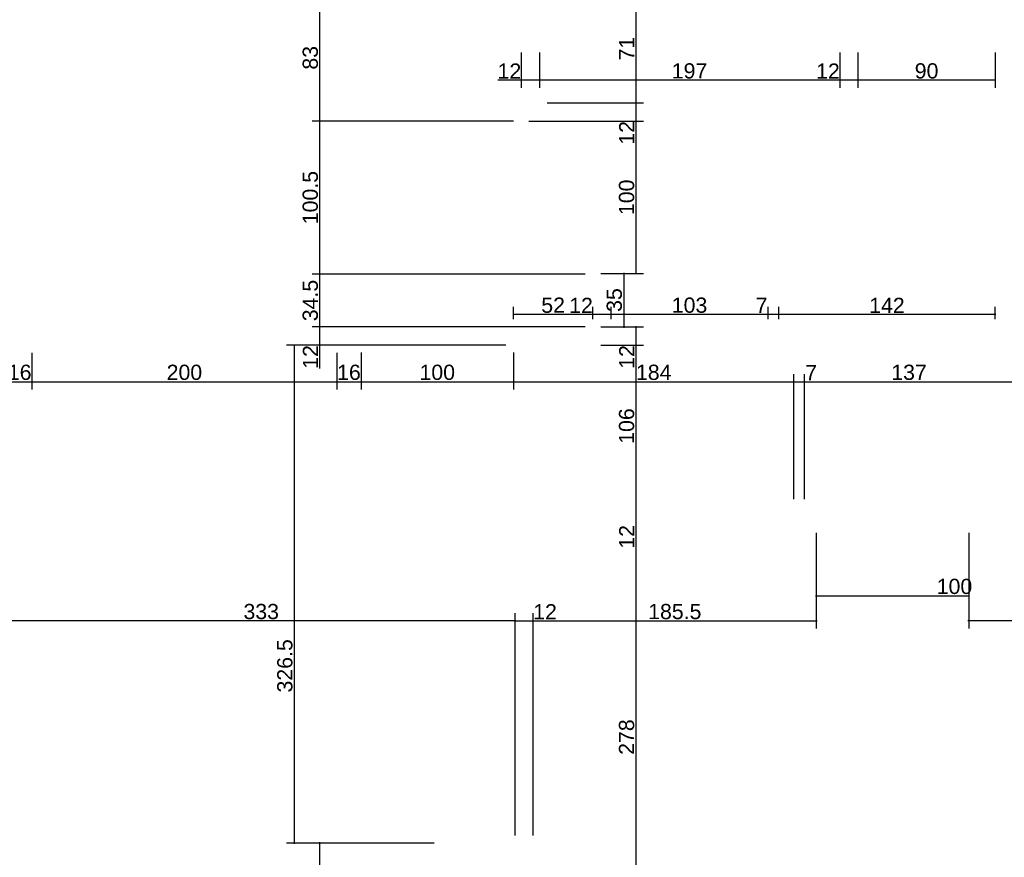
# Model space of a CAD drawing. Header units: millimetres. Extents: x 126553 to 403692, y -95821 to 38049.
# Tile 34 of 256: x 160940 to 161586, y -24488 to -23939. Entities that reach past the tile are written whole.
import ezdxf

# ---------------------------------------------------------------- set-up
doc = ezdxf.new("R2010")
doc.units = ezdxf.units.MM
doc.layers.add('11_wymiary', color=55, linetype='Continuous')
doc.layers.add('11_wymiary @ 50', color=55, linetype='Continuous')
doc.styles.add('11_RJ', font='arial.ttf')
doc.dimstyles.new('11_RJ (cc)', dxfattribs={"dimtxt": 0.2, "dimasz": 0.001, "dimexe": 0.1, "dimexo": 0.1, "dimgap": 0.02, "dimtad": 1, "dimdec": 1, "dimrnd": 0.5, "dimzin": 12, "dimdsep": 46, "dimtxsty": '11_RJ', "dimblk": 'OBLIQUE', "dimcen": 0, "dimdle": 0.01, "dimclrd": 256, "dimclre": 256, "dimclrt": 2, "dimazin": 3, "dimtfac": 1, "dimtdec": 1, "dimtofl": 0, "dimtmove": 0, "dimatfit": 3, "dimldrblk": 'DOT', "dimfxl": 1, "dimtolj": 1, "dimtzin": 13, "dimarcsym": 0})

# ---------------------------------------------------------------- blocks, each defined once
blk = doc.blocks.new('_Oblique')
at = {"color": 0, "linetype": 'ByBlock', "lineweight": -2}
blk.add_line((-0.5, -0.5), (0.5, 0.5), dxfattribs=at)
blk = doc.blocks.new('*D1225')
at = {"layer": '11_wymiary', "lineweight": -2, "transparency": 16777216}
for p, q in [((161286.37, -23993.24), (161349.71, -23993.24)), ((161344.71, -23992.74), (161344.71, -24005.24)), ((161274.37, -24005.24), (161349.71, -24005.24)), ((161344.71, -24005.24), (161344.71, -24020.57))]:
    blk.add_line(p, q, dxfattribs=at)
at = {"layer": 'Defpoints', "color": 0, "transparency": 16777216}
for p in [(161281.37, -23993.24), (161269.37, -24005.24), (161344.71, -24005.24)]:
    blk.add_point(p, dxfattribs=at)
at = {"layer": '11_wymiary', "lineweight": -2, "transparency": 16777216, "xscale": 0.05, "yscale": 0.05, "zscale": 0.05}
for p, rotation in [((161344.71, -23993.24), 90), ((161344.71, -24005.24), 270)]:
    blk.add_blockref('_Oblique', p, dxfattribs=dict(at, rotation=rotation))
at = {"layer": '11_wymiary', "color": 2, "transparency": 16777216, "insert": (161338.69, -24012.93), "char_height": 10, "attachment_point": 5, "rotation": 90, "style": '11_RJ'}
blk.add_mtext('\\A1;12', dxfattribs=at)
blk = doc.blocks.new('_Dot')
at = {"color": 0, "linetype": 'ByBlock', "lineweight": -2}
blk.add_line((-0.5, 0), (-1, 0), dxfattribs=at)
at = {"color": 0, "linetype": 'ByBlock', "const_width": 0.5}
blk.add_lwpolyline([(-0.25, 0, 1), (0.25, 0, 1)], format="xyb", close=True, dxfattribs=at)
blk = doc.blocks.new('*D1257')
at = {"layer": '11_wymiary', "lineweight": -2, "transparency": 16777216}
for p, q in [((160932.37, -24157.24), (160932.37, -24181.18)), ((160948.48, -24157.24), (160948.48, -24181.18)), ((160931.87, -24176.18), (160948.98, -24176.18))]:
    blk.add_line(p, q, dxfattribs=at)
at = {"layer": 'Defpoints', "color": 0, "transparency": 16777216}
for p in [(160932.37, -24152.24), (160948.48, -24152.24), (160948.48, -24176.18)]:
    blk.add_point(p, dxfattribs=at)
at = {"layer": '11_wymiary', "lineweight": -2, "transparency": 16777216, "xscale": 0.05, "yscale": 0.05, "zscale": 0.05, "rotation": 180}
blk.add_blockref('_Oblique', (160932.37, -24176.18), dxfattribs=at)
at = {"layer": '11_wymiary', "lineweight": -2, "transparency": 16777216, "xscale": 0.05, "yscale": 0.05, "zscale": 0.05}
blk.add_blockref('_Oblique', (160948.48, -24176.18), dxfattribs=at)
at = {"layer": '11_wymiary', "color": 2, "transparency": 16777216, "insert": (160940.42, -24170.08), "char_height": 10, "attachment_point": 5, "style": '11_RJ'}
blk.add_mtext('\\A1;16', dxfattribs=at)
blk = doc.blocks.new('*D1258')
at = {"layer": '11_wymiary', "lineweight": -2, "transparency": 16777216}
for p, q in [((160948.48, -24157.24), (160948.48, -24181.18)), ((161148.48, -24157.24), (161148.48, -24181.18)), ((160947.98, -24176.18), (161148.98, -24176.18))]:
    blk.add_line(p, q, dxfattribs=at)
at = {"layer": 'Defpoints', "color": 0, "transparency": 16777216}
for p in [(160948.48, -24152.24), (161148.48, -24152.24), (161148.48, -24176.18)]:
    blk.add_point(p, dxfattribs=at)
at = {"layer": '11_wymiary', "lineweight": -2, "transparency": 16777216, "xscale": 0.05, "yscale": 0.05, "zscale": 0.05, "rotation": 180}
blk.add_blockref('_Oblique', (160948.48, -24176.18), dxfattribs=at)
at = {"layer": '11_wymiary', "lineweight": -2, "transparency": 16777216, "xscale": 0.05, "yscale": 0.05, "zscale": 0.05}
blk.add_blockref('_Oblique', (161148.48, -24176.18), dxfattribs=at)
at = {"layer": '11_wymiary', "color": 2, "transparency": 16777216, "insert": (161048.48, -24170.08), "char_height": 10, "attachment_point": 5, "style": '11_RJ'}
blk.add_mtext('\\A1;200', dxfattribs=at)
blk = doc.blocks.new('*D1259')
at = {"layer": '11_wymiary', "lineweight": -2, "transparency": 16777216}
for p, q in [((161148.48, -24157.24), (161148.48, -24181.18)), ((161164.36, -24157.03), (161164.36, -24181.18)), ((161147.98, -24176.18), (161164.86, -24176.18))]:
    blk.add_line(p, q, dxfattribs=at)
at = {"layer": 'Defpoints', "color": 0, "transparency": 16777216}
for p in [(161148.48, -24152.24), (161164.36, -24152.03), (161164.36, -24176.18)]:
    blk.add_point(p, dxfattribs=at)
at = {"layer": '11_wymiary', "lineweight": -2, "transparency": 16777216, "xscale": 0.05, "yscale": 0.05, "zscale": 0.05, "rotation": 180}
blk.add_blockref('_Oblique', (161148.48, -24176.18), dxfattribs=at)
at = {"layer": '11_wymiary', "lineweight": -2, "transparency": 16777216, "xscale": 0.05, "yscale": 0.05, "zscale": 0.05}
blk.add_blockref('_Oblique', (161164.36, -24176.18), dxfattribs=at)
at = {"layer": '11_wymiary', "color": 2, "transparency": 16777216, "insert": (161156.42, -24170.08), "char_height": 10, "attachment_point": 5, "style": '11_RJ'}
blk.add_mtext('\\A1;16', dxfattribs=at)
blk = doc.blocks.new('*D1260')
at = {"layer": '11_wymiary', "lineweight": -2, "transparency": 16777216}
for p, q in [((161164.36, -24157.03), (161164.36, -24181.18)), ((161264.37, -24157.03), (161264.37, -24181.18)), ((161163.86, -24176.18), (161264.87, -24176.18))]:
    blk.add_line(p, q, dxfattribs=at)
at = {"layer": 'Defpoints', "color": 0, "transparency": 16777216}
for p in [(161164.36, -24152.03), (161264.37, -24152.03), (161264.37, -24176.18)]:
    blk.add_point(p, dxfattribs=at)
at = {"layer": '11_wymiary', "lineweight": -2, "transparency": 16777216, "xscale": 0.05, "yscale": 0.05, "zscale": 0.05, "rotation": 180}
blk.add_blockref('_Oblique', (161164.36, -24176.18), dxfattribs=at)
at = {"layer": '11_wymiary', "lineweight": -2, "transparency": 16777216, "xscale": 0.05, "yscale": 0.05, "zscale": 0.05}
blk.add_blockref('_Oblique', (161264.37, -24176.18), dxfattribs=at)
at = {"layer": '11_wymiary', "color": 2, "transparency": 16777216, "insert": (161214.36, -24170.08), "char_height": 10, "attachment_point": 5, "style": '11_RJ'}
blk.add_mtext('\\A1;100', dxfattribs=at)
blk = doc.blocks.new('*D1261')
at = {"layer": '11_wymiary', "lineweight": -2, "transparency": 16777216}
for p, q in [((161264.37, -24157.03), (161264.37, -24181.18)), ((161448.37, -24253.24), (161448.37, -24171.18)), ((161263.87, -24176.18), (161448.87, -24176.18))]:
    blk.add_line(p, q, dxfattribs=at)
at = {"layer": 'Defpoints', "color": 0, "transparency": 16777216}
for p in [(161264.37, -24152.03), (161448.37, -24176.18), (161448.37, -24258.24)]:
    blk.add_point(p, dxfattribs=at)
at = {"layer": '11_wymiary', "lineweight": -2, "transparency": 16777216, "xscale": 0.05, "yscale": 0.05, "zscale": 0.05, "rotation": 180}
blk.add_blockref('_Oblique', (161264.37, -24176.18), dxfattribs=at)
at = {"layer": '11_wymiary', "lineweight": -2, "transparency": 16777216, "xscale": 0.05, "yscale": 0.05, "zscale": 0.05}
blk.add_blockref('_Oblique', (161448.37, -24176.18), dxfattribs=at)
at = {"layer": '11_wymiary', "color": 2, "transparency": 16777216, "insert": (161356.37, -24170.08), "char_height": 10, "attachment_point": 5, "style": '11_RJ'}
blk.add_mtext('\\A1;184', dxfattribs=at)
blk = doc.blocks.new('*D1262')
at = {"layer": '11_wymiary', "lineweight": -2, "transparency": 16777216}
for p, q in [((161592.37, -24157.24), (161592.37, -24181.18)), ((161455.37, -24253.24), (161455.37, -24171.18)), ((161454.87, -24176.18), (161592.87, -24176.18))]:
    blk.add_line(p, q, dxfattribs=at)
at = {"layer": 'Defpoints', "color": 0, "transparency": 16777216}
for p in [(161592.37, -24152.24), (161592.37, -24176.18), (161455.37, -24258.24)]:
    blk.add_point(p, dxfattribs=at)
at = {"layer": '11_wymiary', "lineweight": -2, "transparency": 16777216, "xscale": 0.05, "yscale": 0.05, "zscale": 0.05, "rotation": 180}
blk.add_blockref('_Oblique', (161455.37, -24176.18), dxfattribs=at)
at = {"layer": '11_wymiary', "lineweight": -2, "transparency": 16777216, "xscale": 0.05, "yscale": 0.05, "zscale": 0.05}
blk.add_blockref('_Oblique', (161592.37, -24176.18), dxfattribs=at)
at = {"layer": '11_wymiary', "color": 2, "transparency": 16777216, "insert": (161523.87, -24170.07), "char_height": 10, "attachment_point": 5, "style": '11_RJ'}
blk.add_mtext('\\A1;137', dxfattribs=at)
blk = doc.blocks.new('*D1278')
at = {"layer": '11_wymiary', "lineweight": -2, "transparency": 16777216}
for p, q in [((161490.37, -23960.24), (161490.37, -23983.48)), ((161580.37, -23960.24), (161580.37, -23983.48)), ((161580.87, -23978.48), (161489.87, -23978.48))]:
    blk.add_line(p, q, dxfattribs=at)
at = {"layer": 'Defpoints', "color": 0, "transparency": 16777216}
for p in [(161490.37, -23955.24), (161580.37, -23955.24), (161490.37, -23978.48)]:
    blk.add_point(p, dxfattribs=at)
at = {"layer": '11_wymiary', "lineweight": -2, "transparency": 16777216, "xscale": 0.05, "yscale": 0.05, "zscale": 0.05, "rotation": 180}
blk.add_blockref('_Oblique', (161490.37, -23978.48), dxfattribs=at)
at = {"layer": '11_wymiary', "lineweight": -2, "transparency": 16777216, "xscale": 0.05, "yscale": 0.05, "zscale": 0.05}
blk.add_blockref('_Oblique', (161580.37, -23978.48), dxfattribs=at)
at = {"layer": '11_wymiary', "color": 2, "transparency": 16777216, "insert": (161535.37, -23972.38), "char_height": 10, "attachment_point": 5, "style": '11_RJ'}
blk.add_mtext('\\A1;90', dxfattribs=at)
blk = doc.blocks.new('*D1279')
at = {"layer": '11_wymiary', "lineweight": -2, "transparency": 16777216}
for p, q in [((161478.37, -23960.24), (161478.37, -23983.48)), ((161490.37, -23960.24), (161490.37, -23983.48)), ((161478.37, -23978.48), (161463.04, -23978.48)), ((161490.87, -23978.48), (161478.37, -23978.48))]:
    blk.add_line(p, q, dxfattribs=at)
at = {"layer": 'Defpoints', "color": 0, "transparency": 16777216}
for p in [(161478.37, -23955.24), (161490.37, -23955.24), (161478.37, -23978.48)]:
    blk.add_point(p, dxfattribs=at)
at = {"layer": '11_wymiary', "lineweight": -2, "transparency": 16777216, "xscale": 0.05, "yscale": 0.05, "zscale": 0.05, "rotation": 180}
blk.add_blockref('_Oblique', (161478.37, -23978.48), dxfattribs=at)
at = {"layer": '11_wymiary', "lineweight": -2, "transparency": 16777216, "xscale": 0.05, "yscale": 0.05, "zscale": 0.05}
blk.add_blockref('_Oblique', (161490.37, -23978.48), dxfattribs=at)
at = {"layer": '11_wymiary', "color": 2, "transparency": 16777216, "insert": (161470.68, -23972.46), "char_height": 10, "attachment_point": 5, "style": '11_RJ'}
blk.add_mtext('\\A1;12', dxfattribs=at)
blk = doc.blocks.new('*D1280')
at = {"layer": '11_wymiary', "lineweight": -2, "transparency": 16777216}
for p, q in [((161281.37, -23960.24), (161281.37, -23983.48)), ((161478.37, -23960.24), (161478.37, -23983.48)), ((161478.87, -23978.48), (161280.87, -23978.48))]:
    blk.add_line(p, q, dxfattribs=at)
at = {"layer": 'Defpoints', "color": 0, "transparency": 16777216}
for p in [(161281.37, -23955.24), (161478.37, -23955.24), (161281.37, -23978.48)]:
    blk.add_point(p, dxfattribs=at)
at = {"layer": '11_wymiary', "lineweight": -2, "transparency": 16777216, "xscale": 0.05, "yscale": 0.05, "zscale": 0.05, "rotation": 180}
blk.add_blockref('_Oblique', (161281.37, -23978.48), dxfattribs=at)
at = {"layer": '11_wymiary', "lineweight": -2, "transparency": 16777216, "xscale": 0.05, "yscale": 0.05, "zscale": 0.05}
blk.add_blockref('_Oblique', (161478.37, -23978.48), dxfattribs=at)
at = {"layer": '11_wymiary', "color": 2, "transparency": 16777216, "insert": (161379.87, -23972.38), "char_height": 10, "attachment_point": 5, "style": '11_RJ'}
blk.add_mtext('\\A1;197', dxfattribs=at)
blk = doc.blocks.new('*D1281')
at = {"layer": '11_wymiary', "lineweight": -2, "transparency": 16777216}
for p, q in [((161269.37, -23960.24), (161269.37, -23983.48)), ((161281.37, -23960.24), (161281.37, -23983.48)), ((161269.37, -23978.48), (161254.04, -23978.48)), ((161281.87, -23978.48), (161269.37, -23978.48))]:
    blk.add_line(p, q, dxfattribs=at)
at = {"layer": 'Defpoints', "color": 0, "transparency": 16777216}
for p in [(161269.37, -23955.24), (161281.37, -23955.24), (161269.37, -23978.48)]:
    blk.add_point(p, dxfattribs=at)
at = {"layer": '11_wymiary', "lineweight": -2, "transparency": 16777216, "xscale": 0.05, "yscale": 0.05, "zscale": 0.05, "rotation": 180}
blk.add_blockref('_Oblique', (161269.37, -23978.48), dxfattribs=at)
at = {"layer": '11_wymiary', "lineweight": -2, "transparency": 16777216, "xscale": 0.05, "yscale": 0.05, "zscale": 0.05}
blk.add_blockref('_Oblique', (161281.37, -23978.48), dxfattribs=at)
at = {"layer": '11_wymiary', "color": 2, "transparency": 16777216, "insert": (161261.68, -23972.46), "char_height": 10, "attachment_point": 5, "style": '11_RJ'}
blk.add_mtext('\\A1;12', dxfattribs=at)
blk = doc.blocks.new('*D1282')
at = {"layer": '11_wymiary', "lineweight": -2, "transparency": 16777216}
for p, q in [((161580.87, -24132.15), (161437.87, -24132.15)), ((161438.37, -24135.24), (161438.37, -24127.15)), ((161580.37, -24135.24), (161580.37, -24127.15))]:
    blk.add_line(p, q, dxfattribs=at)
at = {"layer": 'Defpoints', "color": 0, "transparency": 16777216}
for p in [(161438.37, -24132.15), (161438.37, -24140.24), (161580.37, -24140.24)]:
    blk.add_point(p, dxfattribs=at)
at = {"layer": '11_wymiary', "lineweight": -2, "transparency": 16777216, "xscale": 0.05, "yscale": 0.05, "zscale": 0.05, "rotation": 180}
blk.add_blockref('_Oblique', (161438.37, -24132.15), dxfattribs=at)
at = {"layer": '11_wymiary', "lineweight": -2, "transparency": 16777216, "xscale": 0.05, "yscale": 0.05, "zscale": 0.05}
blk.add_blockref('_Oblique', (161580.37, -24132.15), dxfattribs=at)
at = {"layer": '11_wymiary', "color": 2, "transparency": 16777216, "insert": (161509.37, -24126.13), "char_height": 10, "attachment_point": 5, "style": '11_RJ'}
blk.add_mtext('\\A1;142', dxfattribs=at)
blk = doc.blocks.new('*D1283')
at = {"layer": '11_wymiary', "lineweight": -2, "transparency": 16777216}
for p, q in [((161431.37, -24132.15), (161422.84, -24132.15)), ((161431.37, -24135.24), (161431.37, -24127.15)), ((161438.87, -24132.15), (161431.37, -24132.15)), ((161438.37, -24135.24), (161438.37, -24127.15))]:
    blk.add_line(p, q, dxfattribs=at)
at = {"layer": 'Defpoints', "color": 0, "transparency": 16777216}
for p in [(161431.37, -24132.15), (161431.37, -24140.24), (161438.37, -24140.24)]:
    blk.add_point(p, dxfattribs=at)
at = {"layer": '11_wymiary', "lineweight": -2, "transparency": 16777216, "xscale": 0.05, "yscale": 0.05, "zscale": 0.05, "rotation": 180}
blk.add_blockref('_Oblique', (161431.37, -24132.15), dxfattribs=at)
at = {"layer": '11_wymiary', "lineweight": -2, "transparency": 16777216, "xscale": 0.05, "yscale": 0.05, "zscale": 0.05}
blk.add_blockref('_Oblique', (161438.37, -24132.15), dxfattribs=at)
at = {"layer": '11_wymiary', "color": 2, "transparency": 16777216, "insert": (161427.08, -24126.15), "char_height": 10, "attachment_point": 5, "style": '11_RJ'}
blk.add_mtext('\\A1;7', dxfattribs=at)
blk = doc.blocks.new('*D1284')
at = {"layer": '11_wymiary', "lineweight": -2, "transparency": 16777216}
for p, q in [((161431.87, -24132.15), (161327.87, -24132.15)), ((161328.37, -24135.24), (161328.37, -24127.15)), ((161431.37, -24135.24), (161431.37, -24127.15))]:
    blk.add_line(p, q, dxfattribs=at)
at = {"layer": 'Defpoints', "color": 0, "transparency": 16777216}
for p in [(161328.37, -24132.15), (161328.37, -24140.24), (161431.37, -24140.24)]:
    blk.add_point(p, dxfattribs=at)
at = {"layer": '11_wymiary', "lineweight": -2, "transparency": 16777216, "xscale": 0.05, "yscale": 0.05, "zscale": 0.05, "rotation": 180}
blk.add_blockref('_Oblique', (161328.37, -24132.15), dxfattribs=at)
at = {"layer": '11_wymiary', "lineweight": -2, "transparency": 16777216, "xscale": 0.05, "yscale": 0.05, "zscale": 0.05}
blk.add_blockref('_Oblique', (161431.37, -24132.15), dxfattribs=at)
at = {"layer": '11_wymiary', "color": 2, "transparency": 16777216, "insert": (161379.87, -24126.04), "char_height": 10, "attachment_point": 5, "style": '11_RJ'}
blk.add_mtext('\\A1;103', dxfattribs=at)
blk = doc.blocks.new('*D1285')
at = {"layer": '11_wymiary', "lineweight": -2, "transparency": 16777216}
for p, q in [((161316.37, -24132.15), (161301.04, -24132.15)), ((161316.37, -24135.24), (161316.37, -24127.15)), ((161328.87, -24132.15), (161316.37, -24132.15)), ((161328.37, -24135.24), (161328.37, -24127.15))]:
    blk.add_line(p, q, dxfattribs=at)
at = {"layer": 'Defpoints', "color": 0, "transparency": 16777216}
for p in [(161316.37, -24132.15), (161316.37, -24140.24), (161328.37, -24140.24)]:
    blk.add_point(p, dxfattribs=at)
at = {"layer": '11_wymiary', "lineweight": -2, "transparency": 16777216, "xscale": 0.05, "yscale": 0.05, "zscale": 0.05, "rotation": 180}
blk.add_blockref('_Oblique', (161316.37, -24132.15), dxfattribs=at)
at = {"layer": '11_wymiary', "lineweight": -2, "transparency": 16777216, "xscale": 0.05, "yscale": 0.05, "zscale": 0.05}
blk.add_blockref('_Oblique', (161328.37, -24132.15), dxfattribs=at)
at = {"layer": '11_wymiary', "color": 2, "transparency": 16777216, "insert": (161308.68, -24126.13), "char_height": 10, "attachment_point": 5, "style": '11_RJ'}
blk.add_mtext('\\A1;12', dxfattribs=at)
blk = doc.blocks.new('*D1286')
at = {"layer": '11_wymiary', "lineweight": -2, "transparency": 16777216}
for p, q in [((161316.87, -24132.15), (161263.87, -24132.15)), ((161264.37, -24135.24), (161264.37, -24127.15)), ((161316.37, -24135.24), (161316.37, -24127.15))]:
    blk.add_line(p, q, dxfattribs=at)
at = {"layer": 'Defpoints', "color": 0, "transparency": 16777216}
for p in [(161264.37, -24132.15), (161264.37, -24140.24), (161316.37, -24140.24)]:
    blk.add_point(p, dxfattribs=at)
at = {"layer": '11_wymiary', "lineweight": -2, "transparency": 16777216, "xscale": 0.05, "yscale": 0.05, "zscale": 0.05, "rotation": 180}
blk.add_blockref('_Oblique', (161264.37, -24132.15), dxfattribs=at)
at = {"layer": '11_wymiary', "lineweight": -2, "transparency": 16777216, "xscale": 0.05, "yscale": 0.05, "zscale": 0.05}
blk.add_blockref('_Oblique', (161316.37, -24132.15), dxfattribs=at)
at = {"layer": '11_wymiary', "color": 2, "transparency": 16777216, "insert": (161290.37, -24126.04), "char_height": 10, "attachment_point": 5, "style": '11_RJ'}
blk.add_mtext('\\A1;52', dxfattribs=at)
blk = doc.blocks.new('*D1292')
at = {"layer": '11_wymiary', "lineweight": -2, "transparency": 16777216}
for p, q in [((161274.37, -23922.24), (161349.71, -23922.24)), ((161344.71, -23921.74), (161344.71, -23993.74)), ((161286.37, -23993.24), (161349.71, -23993.24))]:
    blk.add_line(p, q, dxfattribs=at)
at = {"layer": 'Defpoints', "color": 0, "transparency": 16777216}
for p in [(161269.37, -23922.24), (161281.37, -23993.24), (161344.71, -23993.24)]:
    blk.add_point(p, dxfattribs=at)
at = {"layer": '11_wymiary', "lineweight": -2, "transparency": 16777216, "xscale": 0.05, "yscale": 0.05, "zscale": 0.05}
for p, rotation in [((161344.71, -23922.24), 90), ((161344.71, -23993.24), 270)]:
    blk.add_blockref('_Oblique', p, dxfattribs=dict(at, rotation=rotation))
at = {"layer": '11_wymiary', "color": 2, "transparency": 16777216, "insert": (161338.69, -23957.74), "char_height": 10, "attachment_point": 5, "rotation": 90, "style": '11_RJ'}
blk.add_mtext('\\A1;71', dxfattribs=at)
blk = doc.blocks.new('*D1293')
at = {"layer": '11_wymiary', "lineweight": -2, "transparency": 16777216}
for p, q in [((161274.37, -24005.24), (161349.71, -24005.24)), ((161344.71, -24004.74), (161344.71, -24105.74)), ((161321.72, -24105.24), (161349.71, -24105.24))]:
    blk.add_line(p, q, dxfattribs=at)
at = {"layer": 'Defpoints', "color": 0, "transparency": 16777216}
for p in [(161269.37, -24005.24), (161316.72, -24105.24), (161344.71, -24105.24)]:
    blk.add_point(p, dxfattribs=at)
at = {"layer": '11_wymiary', "lineweight": -2, "transparency": 16777216, "xscale": 0.05, "yscale": 0.05, "zscale": 0.05}
for p, rotation in [((161344.71, -24005.24), 90), ((161344.71, -24105.24), 270)]:
    blk.add_blockref('_Oblique', p, dxfattribs=dict(at, rotation=rotation))
at = {"layer": '11_wymiary', "color": 2, "transparency": 16777216, "insert": (161338.6, -24055.24), "char_height": 10, "attachment_point": 5, "rotation": 90, "style": '11_RJ'}
blk.add_mtext('\\A1;100', dxfattribs=at)
blk = doc.blocks.new('*D1294')
at = {"layer": '11_wymiary', "lineweight": -2, "transparency": 16777216}
for p, q in [((161321.72, -24105.24), (161341.66, -24105.24)), ((161336.66, -24104.74), (161336.66, -24140.74)), ((161321.72, -24140.24), (161341.66, -24140.24))]:
    blk.add_line(p, q, dxfattribs=at)
at = {"layer": 'Defpoints', "color": 0, "transparency": 16777216}
for p in [(161316.72, -24105.24), (161316.72, -24140.24), (161336.66, -24140.24)]:
    blk.add_point(p, dxfattribs=at)
at = {"layer": '11_wymiary', "lineweight": -2, "transparency": 16777216, "xscale": 0.05, "yscale": 0.05, "zscale": 0.05}
for p, rotation in [((161336.66, -24105.24), 90), ((161336.66, -24140.24), 270)]:
    blk.add_blockref('_Oblique', p, dxfattribs=dict(at, rotation=rotation))
at = {"layer": '11_wymiary', "color": 2, "transparency": 16777216, "insert": (161330.55, -24122.61), "char_height": 10, "attachment_point": 5, "rotation": 90, "style": '11_RJ'}
blk.add_mtext('\\A1;35', dxfattribs=at)
blk = doc.blocks.new('*D1295')
at = {"layer": '11_wymiary', "lineweight": -2, "transparency": 16777216}
for p, q in [((161321.72, -24140.24), (161349.71, -24140.24)), ((161344.71, -24139.74), (161344.71, -24152.24)), ((161321.72, -24152.24), (161349.71, -24152.24)), ((161344.71, -24152.24), (161344.71, -24167.57))]:
    blk.add_line(p, q, dxfattribs=at)
at = {"layer": 'Defpoints', "color": 0, "transparency": 16777216}
for p in [(161316.72, -24140.24), (161316.72, -24152.24), (161344.71, -24152.24)]:
    blk.add_point(p, dxfattribs=at)
at = {"layer": '11_wymiary', "lineweight": -2, "transparency": 16777216, "xscale": 0.05, "yscale": 0.05, "zscale": 0.05}
for p, rotation in [((161344.71, -24140.24), 90), ((161344.71, -24152.24), 270)]:
    blk.add_blockref('_Oblique', p, dxfattribs=dict(at, rotation=rotation))
at = {"layer": '11_wymiary', "color": 2, "transparency": 16777216, "insert": (161338.69, -24159.93), "char_height": 10, "attachment_point": 5, "rotation": 90, "style": '11_RJ'}
blk.add_mtext('\\A1;12', dxfattribs=at)
blk = doc.blocks.new('*D1296')
at = {"layer": '11_wymiary', "lineweight": -2, "transparency": 16777216}
for p, q in [((161344.71, -24269.74), (161344.71, -24548.74)), ((161222.37, -24548.24), (161349.71, -24548.24))]:
    blk.add_line(p, q, dxfattribs=at)
at = {"layer": 'Defpoints', "color": 0, "transparency": 16777216}
for p in [(161344.71, -24270.24), (161217.37, -24548.24), (161344.71, -24548.24)]:
    blk.add_point(p, dxfattribs=at)
at = {"layer": '11_wymiary', "lineweight": -2, "transparency": 16777216, "xscale": 0.05, "yscale": 0.05, "zscale": 0.05}
for p, rotation in [((161344.71, -24270.24), 90), ((161344.71, -24548.24), 270)]:
    blk.add_blockref('_Oblique', p, dxfattribs=dict(at, rotation=rotation))
at = {"layer": '11_wymiary', "color": 2, "transparency": 16777216, "insert": (161338.6, -24409.24), "char_height": 10, "attachment_point": 5, "rotation": 90, "style": '11_RJ'}
blk.add_mtext('\\A1;278', dxfattribs=at)
blk = doc.blocks.new('*D1346')
at = {"layer": '11_wymiary', "lineweight": -2, "transparency": 16777216}
for p, q in [((161264.37, -23922.24), (161132.21, -23922.24)), ((161137.21, -23921.74), (161137.21, -24005.74)), ((161264.37, -24005.24), (161132.21, -24005.24))]:
    blk.add_line(p, q, dxfattribs=at)
at = {"layer": 'Defpoints', "color": 0, "transparency": 16777216}
for p in [(161269.37, -23922.24), (161137.21, -24005.24), (161269.37, -24005.24)]:
    blk.add_point(p, dxfattribs=at)
at = {"layer": '11_wymiary', "lineweight": -2, "transparency": 16777216, "xscale": 0.05, "yscale": 0.05, "zscale": 0.05}
for p, rotation in [((161137.21, -23922.24), 90), ((161137.21, -24005.24), 270)]:
    blk.add_blockref('_Oblique', p, dxfattribs=dict(at, rotation=rotation))
at = {"layer": '11_wymiary', "color": 2, "transparency": 16777216, "insert": (161131.1, -23963.74), "char_height": 10, "attachment_point": 5, "rotation": 90, "style": '11_RJ'}
blk.add_mtext('\\A1;83', dxfattribs=at)
blk = doc.blocks.new('*D1347')
at = {"layer": '11_wymiary', "lineweight": -2, "transparency": 16777216}
for p, q in [((161264.37, -24005.24), (161132.21, -24005.24)), ((161137.21, -24004.74), (161137.21, -24106.09)), ((161311.37, -24105.59), (161132.21, -24105.59))]:
    blk.add_line(p, q, dxfattribs=at)
at = {"layer": 'Defpoints', "color": 0, "transparency": 16777216}
for p in [(161269.37, -24005.24), (161137.21, -24105.59), (161316.37, -24105.59)]:
    blk.add_point(p, dxfattribs=at)
at = {"layer": '11_wymiary', "lineweight": -2, "transparency": 16777216, "xscale": 0.05, "yscale": 0.05, "zscale": 0.05}
for p, rotation in [((161137.21, -24005.24), 90), ((161137.21, -24105.59), 270)]:
    blk.add_blockref('_Oblique', p, dxfattribs=dict(at, rotation=rotation))
at = {"layer": '11_wymiary', "color": 2, "transparency": 16777216, "insert": (161131.1, -24055.42), "char_height": 10, "attachment_point": 5, "rotation": 90, "style": '11_RJ'}
blk.add_mtext('\\A1;100.5', dxfattribs=at)
blk = doc.blocks.new('*D1348')
at = {"layer": '11_wymiary', "lineweight": -2, "transparency": 16777216}
for p, q in [((161311.37, -24105.59), (161132.21, -24105.59)), ((161137.21, -24105.09), (161137.21, -24140.74)), ((161311.37, -24140.24), (161132.21, -24140.24))]:
    blk.add_line(p, q, dxfattribs=at)
at = {"layer": 'Defpoints', "color": 0, "transparency": 16777216}
for p in [(161316.37, -24105.59), (161137.21, -24140.24), (161316.37, -24140.24)]:
    blk.add_point(p, dxfattribs=at)
at = {"layer": '11_wymiary', "lineweight": -2, "transparency": 16777216, "xscale": 0.05, "yscale": 0.05, "zscale": 0.05}
for p, rotation in [((161137.21, -24105.59), 90), ((161137.21, -24140.24), 270)]:
    blk.add_blockref('_Oblique', p, dxfattribs=dict(at, rotation=rotation))
at = {"layer": '11_wymiary', "color": 2, "transparency": 16777216, "insert": (161131.1, -24122.92), "char_height": 10, "attachment_point": 5, "rotation": 90, "style": '11_RJ'}
blk.add_mtext('\\A1;34.5', dxfattribs=at)
blk = doc.blocks.new('*D1349')
at = {"layer": '11_wymiary', "lineweight": -2, "transparency": 16777216}
for p, q in [((161311.37, -24140.24), (161132.21, -24140.24)), ((161137.21, -24139.74), (161137.21, -24152.24)), ((161259.37, -24152.24), (161132.21, -24152.24)), ((161137.21, -24152.24), (161137.21, -24167.57))]:
    blk.add_line(p, q, dxfattribs=at)
at = {"layer": 'Defpoints', "color": 0, "transparency": 16777216}
for p in [(161316.37, -24140.24), (161137.21, -24152.24), (161264.37, -24152.24)]:
    blk.add_point(p, dxfattribs=at)
at = {"layer": '11_wymiary', "lineweight": -2, "transparency": 16777216, "xscale": 0.05, "yscale": 0.05, "zscale": 0.05}
for p, rotation in [((161137.21, -24140.24), 90), ((161137.21, -24152.24), 270)]:
    blk.add_blockref('_Oblique', p, dxfattribs=dict(at, rotation=rotation))
at = {"layer": '11_wymiary', "color": 2, "transparency": 16777216, "insert": (161131.19, -24159.93), "char_height": 10, "attachment_point": 5, "rotation": 90, "style": '11_RJ'}
blk.add_mtext('\\A1;12', dxfattribs=at)
blk = doc.blocks.new('*D1350')
at = {"layer": '11_wymiary', "lineweight": -2, "transparency": 16777216}
for p, q in [((161120.51, -24151.74), (161120.51, -24479.24)), ((161259.37, -24152.24), (161115.51, -24152.24)), ((161212.37, -24478.74), (161115.51, -24478.74))]:
    blk.add_line(p, q, dxfattribs=at)
at = {"layer": 'Defpoints', "color": 0, "transparency": 16777216}
for p in [(161264.37, -24152.24), (161120.51, -24478.74), (161217.37, -24478.74)]:
    blk.add_point(p, dxfattribs=at)
at = {"layer": '11_wymiary', "lineweight": -2, "transparency": 16777216, "xscale": 0.05, "yscale": 0.05, "zscale": 0.05}
for p, rotation in [((161120.51, -24152.24), 90), ((161120.51, -24478.74), 270)]:
    blk.add_blockref('_Oblique', p, dxfattribs=dict(at, rotation=rotation))
at = {"layer": '11_wymiary', "color": 2, "transparency": 16777216, "insert": (161114.4, -24362.54), "char_height": 10, "attachment_point": 5, "rotation": 90, "style": '11_RJ'}
blk.add_mtext('\\A1;326.5', dxfattribs=at)
blk = doc.blocks.new('*D1351')
at = {"layer": '11_wymiary', "lineweight": -2, "transparency": 16777216}
for p, q in [((161212.37, -24478.74), (161132.21, -24478.74)), ((161137.21, -24478.24), (161137.21, -24548.74)), ((161212.37, -24548.24), (161132.21, -24548.24))]:
    blk.add_line(p, q, dxfattribs=at)
at = {"layer": 'Defpoints', "color": 0, "transparency": 16777216}
for p in [(161217.37, -24478.74), (161137.21, -24548.24), (161217.37, -24548.24)]:
    blk.add_point(p, dxfattribs=at)
at = {"layer": '11_wymiary', "lineweight": -2, "transparency": 16777216, "xscale": 0.05, "yscale": 0.05, "zscale": 0.05}
for p, rotation in [((161137.21, -24478.74), 90), ((161137.21, -24548.24), 270)]:
    blk.add_blockref('_Oblique', p, dxfattribs=dict(at, rotation=rotation))
at = {"layer": '11_wymiary', "color": 2, "transparency": 16777216, "insert": (161131.1, -24513.49), "char_height": 10, "attachment_point": 5, "rotation": 90, "style": '11_RJ'}
blk.add_mtext('\\A1;69.5', dxfattribs=at)
blk = doc.blocks.new('*D1399')
at = {"layer": '11_wymiary', "lineweight": -2, "transparency": 16777216}
for p, q in [((161563.02, -24275.24), (161563.02, -24338.08)), ((161658.87, -24275.35), (161658.87, -24338.08)), ((161659.37, -24333.08), (161562.52, -24333.08))]:
    blk.add_line(p, q, dxfattribs=at)
at = {"layer": 'Defpoints', "color": 0, "transparency": 16777216}
for p in [(161563.02, -24270.24), (161658.87, -24270.35), (161563.02, -24333.08)]:
    blk.add_point(p, dxfattribs=at)
at = {"layer": '11_wymiary', "lineweight": -2, "transparency": 16777216, "xscale": 0.05, "yscale": 0.05, "zscale": 0.05, "rotation": 180}
blk.add_blockref('_Oblique', (161563.02, -24333.08), dxfattribs=at)
at = {"layer": '11_wymiary', "lineweight": -2, "transparency": 16777216, "xscale": 0.05, "yscale": 0.05, "zscale": 0.05}
blk.add_blockref('_Oblique', (161658.87, -24333.08), dxfattribs=at)
at = {"layer": '11_wymiary', "color": 2, "transparency": 16777216, "insert": (161610.95, -24326.98), "char_height": 10, "attachment_point": 5, "style": '11_RJ'}
blk.add_mtext('\\A1;96', dxfattribs=at)
blk = doc.blocks.new('*D1400')
at = {"layer": '11_wymiary', "lineweight": -2, "transparency": 16777216}
for p, q in [((160932.37, -24473.74), (160932.37, -24328.08)), ((161265.37, -24473.74), (161265.37, -24328.08)), ((161265.87, -24333.08), (160931.87, -24333.08))]:
    blk.add_line(p, q, dxfattribs=at)
at = {"layer": 'Defpoints', "color": 0, "transparency": 16777216}
for p in [(160932.37, -24333.08), (160932.37, -24478.74), (161265.37, -24478.74)]:
    blk.add_point(p, dxfattribs=at)
at = {"layer": '11_wymiary', "lineweight": -2, "transparency": 16777216, "xscale": 0.05, "yscale": 0.05, "zscale": 0.05, "rotation": 180}
blk.add_blockref('_Oblique', (160932.37, -24333.08), dxfattribs=at)
at = {"layer": '11_wymiary', "lineweight": -2, "transparency": 16777216, "xscale": 0.05, "yscale": 0.05, "zscale": 0.05}
blk.add_blockref('_Oblique', (161265.37, -24333.08), dxfattribs=at)
at = {"layer": '11_wymiary', "color": 2, "transparency": 16777216, "insert": (161098.87, -24326.97), "char_height": 10, "attachment_point": 5, "style": '11_RJ'}
blk.add_mtext('\\A1;333', dxfattribs=at)
blk = doc.blocks.new('*D1407')
at = {"layer": '11_wymiary', "lineweight": -2, "transparency": 16777216}
for p, q in [((161265.37, -24473.74), (161265.37, -24328.08)), ((161277.37, -24473.74), (161277.37, -24328.08)), ((161264.87, -24333.08), (161277.37, -24333.08)), ((161277.37, -24333.08), (161292.7, -24333.08))]:
    blk.add_line(p, q, dxfattribs=at)
at = {"layer": 'Defpoints', "color": 0, "transparency": 16777216}
for p in [(161277.37, -24333.08), (161265.37, -24478.74), (161277.37, -24478.74)]:
    blk.add_point(p, dxfattribs=at)
at = {"layer": '11_wymiary', "lineweight": -2, "transparency": 16777216, "xscale": 0.05, "yscale": 0.05, "zscale": 0.05, "rotation": 180}
blk.add_blockref('_Oblique', (161265.37, -24333.08), dxfattribs=at)
at = {"layer": '11_wymiary', "lineweight": -2, "transparency": 16777216, "xscale": 0.05, "yscale": 0.05, "zscale": 0.05}
blk.add_blockref('_Oblique', (161277.37, -24333.08), dxfattribs=at)
at = {"layer": '11_wymiary', "color": 2, "transparency": 16777216, "insert": (161285.06, -24327.06), "char_height": 10, "attachment_point": 5, "style": '11_RJ'}
blk.add_mtext('\\A1;12', dxfattribs=at)
blk = doc.blocks.new('*D1408')
at = {"layer": '11_wymiary', "lineweight": -2, "transparency": 16777216}
for p, q in [((161463.02, -24275.24), (161463.02, -24338.08)), ((161277.37, -24473.74), (161277.37, -24328.08)), ((161276.87, -24333.08), (161463.52, -24333.08))]:
    blk.add_line(p, q, dxfattribs=at)
at = {"layer": 'Defpoints', "color": 0, "transparency": 16777216}
for p in [(161463.02, -24270.24), (161463.02, -24333.08), (161277.37, -24478.74)]:
    blk.add_point(p, dxfattribs=at)
at = {"layer": '11_wymiary', "lineweight": -2, "transparency": 16777216, "xscale": 0.05, "yscale": 0.05, "zscale": 0.05, "rotation": 180}
blk.add_blockref('_Oblique', (161277.37, -24333.08), dxfattribs=at)
at = {"layer": '11_wymiary', "lineweight": -2, "transparency": 16777216, "xscale": 0.05, "yscale": 0.05, "zscale": 0.05}
blk.add_blockref('_Oblique', (161463.02, -24333.08), dxfattribs=at)
at = {"layer": '11_wymiary', "color": 2, "transparency": 16777216, "insert": (161370.2, -24326.98), "char_height": 10, "attachment_point": 5, "style": '11_RJ'}
blk.add_mtext('\\A1;185.5', dxfattribs=at)
blk = doc.blocks.new('*D1409')
at = {"layer": '11_wymiary', "lineweight": -2, "transparency": 16777216}
for p, q in [((161463.02, -24275.24), (161463.02, -24321.58)), ((161563.02, -24275.24), (161563.02, -24321.58)), ((161462.52, -24316.58), (161563.52, -24316.58))]:
    blk.add_line(p, q, dxfattribs=at)
at = {"layer": 'Defpoints', "color": 0, "transparency": 16777216}
for p in [(161463.02, -24270.24), (161563.02, -24270.24), (161563.02, -24316.58)]:
    blk.add_point(p, dxfattribs=at)
at = {"layer": '11_wymiary', "lineweight": -2, "transparency": 16777216, "xscale": 0.05, "yscale": 0.05, "zscale": 0.05, "rotation": 180}
blk.add_blockref('_Oblique', (161463.02, -24316.58), dxfattribs=at)
at = {"layer": '11_wymiary', "lineweight": -2, "transparency": 16777216, "xscale": 0.05, "yscale": 0.05, "zscale": 0.05}
blk.add_blockref('_Oblique', (161563.02, -24316.58), dxfattribs=at)
at = {"layer": '11_wymiary', "color": 2, "transparency": 16777216, "insert": (161553.68, -24310.48), "char_height": 10, "attachment_point": 5, "style": '11_RJ'}
blk.add_mtext('\\A1;100', dxfattribs=at)
blk = doc.blocks.new('*D1410')
at = {"layer": '11_wymiary', "lineweight": -2, "transparency": 16777216}
blk.add_line((161344.71, -24151.74), (161344.71, -24258.74), dxfattribs=at)
at = {"layer": 'Defpoints', "color": 0, "transparency": 16777216}
for p in [(161344.71, -24152.24), (161344.71, -24258.24), (161344.71, -24258.24)]:
    blk.add_point(p, dxfattribs=at)
at = {"layer": '11_wymiary', "lineweight": -2, "transparency": 16777216, "xscale": 0.05, "yscale": 0.05, "zscale": 0.05}
for p, rotation in [((161344.71, -24152.24), 90), ((161344.71, -24258.24), 270)]:
    blk.add_blockref('_Oblique', p, dxfattribs=dict(at, rotation=rotation))
at = {"layer": '11_wymiary', "color": 2, "transparency": 16777216, "insert": (161338.6, -24205.24), "char_height": 10, "attachment_point": 5, "rotation": 90, "style": '11_RJ'}
blk.add_mtext('\\A1;106', dxfattribs=at)
blk = doc.blocks.new('*D1411')
at = {"layer": '11_wymiary', "lineweight": -2, "transparency": 16777216}
for p, q in [((161344.71, -24257.74), (161344.71, -24270.24)), ((161344.71, -24270.24), (161344.71, -24285.57))]:
    blk.add_line(p, q, dxfattribs=at)
at = {"layer": 'Defpoints', "color": 0, "transparency": 16777216}
for p in [(161344.71, -24258.24), (161344.71, -24270.24), (161344.71, -24270.24)]:
    blk.add_point(p, dxfattribs=at)
at = {"layer": '11_wymiary', "lineweight": -2, "transparency": 16777216, "xscale": 0.05, "yscale": 0.05, "zscale": 0.05}
for p, rotation in [((161344.71, -24258.24), 90), ((161344.71, -24270.24), 270)]:
    blk.add_blockref('_Oblique', p, dxfattribs=dict(at, rotation=rotation))
at = {"layer": '11_wymiary', "color": 2, "transparency": 16777216, "insert": (161338.69, -24277.93), "char_height": 10, "attachment_point": 5, "rotation": 90, "style": '11_RJ'}
blk.add_mtext('\\A1;12', dxfattribs=at)
blk = doc.blocks.new('*D1412')
at = {"layer": '11_wymiary', "lineweight": -2, "transparency": 16777216}
for p, q in [((161447.87, -24176.18), (161455.37, -24176.18)), ((161455.37, -24176.18), (161463.89, -24176.18))]:
    blk.add_line(p, q, dxfattribs=at)
at = {"layer": 'Defpoints', "color": 0, "transparency": 16777216}
for p in [(161448.37, -24176.18), (161455.37, -24176.18), (161455.37, -24176.18)]:
    blk.add_point(p, dxfattribs=at)
at = {"layer": '11_wymiary', "lineweight": -2, "transparency": 16777216, "xscale": 0.05, "yscale": 0.05, "zscale": 0.05, "rotation": 180}
blk.add_blockref('_Oblique', (161448.37, -24176.18), dxfattribs=at)
at = {"layer": '11_wymiary', "lineweight": -2, "transparency": 16777216, "xscale": 0.05, "yscale": 0.05, "zscale": 0.05}
blk.add_blockref('_Oblique', (161455.37, -24176.18), dxfattribs=at)
at = {"layer": '11_wymiary', "color": 2, "transparency": 16777216, "insert": (161459.65, -24170.18), "char_height": 10, "attachment_point": 5, "style": '11_RJ'}
blk.add_mtext('\\A1;7', dxfattribs=at)

msp = doc.modelspace()

# ---------------------------------------------------------------- dimensions: what is measured, and where the dimension line sits
at = {"layer": '11_wymiary @ 50'}
for base, p1, p2, picture, middle in [((161137.20777, -24005.24344), (161269.36721, -23922.24344), (161269.36721, -24005.24344), '*D1346', (161131.09863, -23963.74344)), ((161344.70673, -23993.24344), (161269.36721, -23922.24344), (161281.36721, -23993.24344), '*D1292', (161338.68627, -23957.74344)), ((161344.70673, -24005.24344), (161281.36721, -23993.24344), (161269.36721, -24005.24344), '*D1225', (161338.68627, -24012.93396)), ((161137.20777, -24105.59256), (161269.36721, -24005.24344), (161316.36721, -24105.59256), '*D1347', (161131.10204, -24055.418)), ((161344.70673, -24105.24344), (161269.36721, -24005.24344), (161316.71633, -24105.24344), '*D1293', (161338.601, -24055.24344)), ((161137.20777, -24140.24344), (161316.36721, -24105.59256), (161316.36721, -24140.24344), '*D1348', (161131.09863, -24122.918)), ((161137.20777, -24152.24344), (161316.36721, -24140.24344), (161264.36721, -24152.24344), '*D1349', (161131.1873, -24159.93396)), ((161344.70673, -24152.24344), (161316.71633, -24140.24344), (161316.71633, -24152.24344), '*D1295', (161338.68627, -24159.93396)), ((161344.70673, -24258.24344), (161344.70673, -24152.24344), (161344.70673, -24258.24344), '*D1410', (161338.601, -24205.24344)), ((161344.70673, -24270.24344), (161344.70673, -24258.24344), (161344.70673, -24270.24344), '*D1411', (161338.68627, -24277.93396)), ((161344.70673, -24548.24344), (161344.70673, -24270.24344), (161217.36721, -24548.24344), '*D1296', (161338.601, -24409.24344)), ((161137.20777, -24548.24344), (161217.36721, -24478.74344), (161217.36721, -24548.24344), '*D1351', (161131.10204, -24513.49344))]:
    dim = msp.add_linear_dim(base=base, p1=p1, p2=p2, angle=90, dimstyle='11_RJ (cc)', override={"dimscale": 50, "dimtix": 0, "dimtofl": 0, "dimtmove": 0, "dimatfit": 3}, dxfattribs=at)
    dim.commit()
    dim.dimension.update_dxf_attribs({"geometry": picture, "text_midpoint": middle})
for base, p1, p2, picture, middle in [((161269.36721, -23978.48182), (161281.36721, -23955.24344), (161269.36721, -23955.24344), '*D1281', (161261.67669, -23972.46136)), ((161281.36721, -23978.48182), (161478.36721, -23955.24344), (161281.36721, -23955.24344), '*D1280', (161379.86721, -23972.37609)), ((161478.36721, -23978.48182), (161490.36721, -23955.24344), (161478.36721, -23955.24344), '*D1279', (161470.67669, -23972.46136)), ((161490.36721, -23978.48182), (161580.36721, -23955.24344), (161490.36721, -23955.24344), '*D1278', (161535.36721, -23972.37609)), ((161264.36721, -24132.14631), (161316.36721, -24140.24344), (161264.36721, -24140.24344), '*D1286', (161290.36721, -24126.04058)), ((161316.36721, -24132.14631), (161328.36721, -24140.24344), (161316.36721, -24140.24344), '*D1285', (161308.67669, -24126.12585)), ((161328.36721, -24132.14631), (161431.36721, -24140.24344), (161328.36721, -24140.24344), '*D1284', (161379.86721, -24126.03717)), ((161431.36721, -24132.14631), (161438.36721, -24140.24344), (161431.36721, -24140.24344), '*D1283', (161427.08051, -24126.14631)), ((161438.36721, -24132.14631), (161580.36721, -24140.24344), (161438.36721, -24140.24344), '*D1282', (161509.36721, -24126.12585)), ((160948.47969, -24176.18399), (160932.36721, -24152.24344), (160948.47969, -24152.24344), '*D1257', (160940.42345, -24170.07826)), ((161148.47969, -24176.18399), (160948.47969, -24152.24344), (161148.47969, -24152.24344), '*D1258', (161048.47969, -24170.07826)), ((161164.36162, -24176.18399), (161148.47969, -24152.24344), (161164.36162, -24152.03002), '*D1259', (161156.42065, -24170.07826)), ((161264.36721, -24176.18399), (161164.36162, -24152.03002), (161264.36721, -24152.03002), '*D1260', (161214.36442, -24170.07826)), ((161448.36721, -24176.18399), (161264.36721, -24152.03002), (161448.36721, -24258.24344), '*D1261', (161356.36721, -24170.07826)), ((161592.36721, -24176.18399), (161455.36721, -24258.24344), (161592.36721, -24152.24344), '*D1262', (161523.86721, -24170.07485)), ((161455.36721, -24176.18399), (161448.36721, -24176.18399), (161455.36721, -24176.18399), '*D1412', (161459.65391, -24170.18399)), ((161463.02464, -24333.08255), (161277.36721, -24478.74344), (161463.02464, -24270.24344), '*D1408', (161370.19593, -24326.97682)), ((161563.02464, -24333.08255), (161658.86721, -24270.34568), (161563.02464, -24270.24344), '*D1399', (161610.94593, -24326.97682)), ((160932.36721, -24333.08255), (161265.36721, -24478.74344), (160932.36721, -24478.74344), '*D1400', (161098.86721, -24326.97341)), ((161277.36721, -24333.08255), (161265.36721, -24478.74344), (161277.36721, -24478.74344), '*D1407', (161285.05773, -24327.06209))]:
    dim = msp.add_linear_dim(base=base, p1=p1, p2=p2, dimstyle='11_RJ (cc)', override={"dimscale": 50, "dimtix": 0, "dimtofl": 0, "dimtmove": 0, "dimatfit": 3}, dxfattribs=at)
    dim.commit()
    dim.dimension.update_dxf_attribs({"geometry": picture, "text_midpoint": middle})
for base, p1, p2, picture, middle in [((161336.66264, -24140.24344), (161316.71633, -24105.24344), (161316.71633, -24140.24344), '*D1294', (161336.66264, -24122.60711)), ((161120.51243, -24478.74344), (161264.36721, -24152.24344), (161217.36721, -24478.74344), '*D1350', (161120.51243, -24362.53698))]:
    dim = msp.add_linear_dim(base=base, p1=p1, p2=p2, angle=90, dimstyle='11_RJ (cc)', override={"dimscale": 50, "dimtix": 0, "dimtofl": 0, "dimtmove": 0, "dimatfit": 3}, dxfattribs=at)
    dim.commit()
    dim.dimension.update_dxf_attribs({"geometry": picture, "text_midpoint": middle, "dimtype": 128})
dim = msp.add_linear_dim(base=(161563.02464, -24316.58255), p1=(161463.02464, -24270.24344), p2=(161563.02464, -24270.24344), dimstyle='11_RJ (cc)', override={"dimscale": 50, "dimtix": 0, "dimtofl": 0, "dimtmove": 0, "dimatfit": 3}, dxfattribs=at)
dim.commit()
dim.dimension.update_dxf_attribs({"geometry": '*D1409', "text_midpoint": (161553.68438, -24316.58255), "dimtype": 128})

doc.saveas('drawing.dxf')
